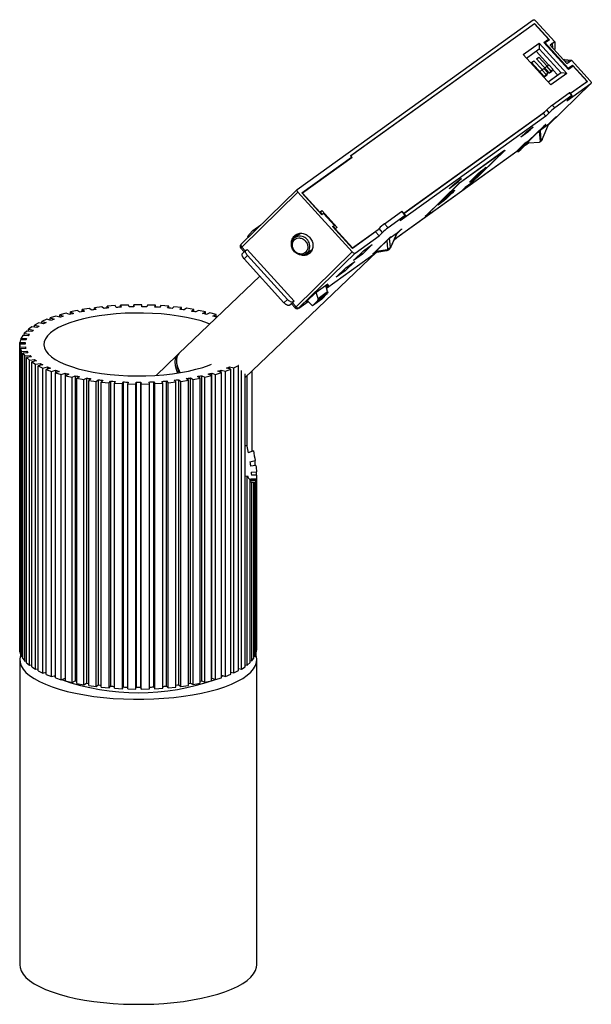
# Paper-space layout '_Dimétrica' of a CAD drawing. Header units: millimetres. Extents: x -58 to 48, y -136 to 46.
import ezdxf

# ---------------------------------------------------------------- set-up
doc = ezdxf.new("R2010")
doc.units = ezdxf.units.MM

psp = doc.layouts.new('_Dimétrica')

# ---------------------------------------------------------------- linework, layer by layer
at = {"color": 7, "linetype": 'Continuous', "lineweight": 25}
for p, q in [((-6.27, 14.72), (37.52, 46.19)), ((41.54, 42.12), (38.04, 45.96)), ((3.61, 20.96), (37.79, 45.53)), ((37.79, 45.47), (3.68, 20.95)), ((37.79, 45.53), (37.53, 45.28)), ((40.57, 42.48), (37.79, 45.53)), ((40.38, 42.62), (37.79, 45.47)), ((39.53, 42.01), (40.38, 42.62)), ((44.1, 36.99), (39.53, 42.01)), ((40.38, 42.62), (39.63, 41.9)), ((40.57, 42.48), (39.78, 41.91)), ((41.54, 42.12), (40.69, 41.51)), ((41.54, 42.12), (41.58, 40.77)), ((35.7, 39.75), (38.64, 41.87)), ((36.3, 39.08), (38.67, 40.79)), ((38.07, 40.35), (40.38, 37.82)), ((38.64, 41.87), (43.75, 36.26)), ((38.64, 41.87), (38.67, 40.79)), ((38.67, 40.79), (42.7, 36.36)), ((39.7, 41.83), (39.78, 41.91)), ((39.78, 41.91), (44.03, 37.24)), ((43.78, 38.11), (40.69, 41.51)), ((40.75, 41.45), (41.15, 41.84)), ((41.18, 40.97), (41.15, 41.84)), ((41.45, 40.67), (41.58, 40.77)), ((41.58, 40.77), (41.46, 40.66)), ((40.8, 34.14), (35.7, 39.75)), ((37.22, 38.28), (37.68, 38.61)), ((37.68, 38.61), (37.28, 38.21)), ((37.68, 38.61), (39.18, 36.96)), ((38.14, 38.94), (38.61, 39.27)), ((40.56, 36.28), (38.14, 38.94)), ((38.61, 39.27), (38.2, 38.88)), ((38.61, 39.27), (40.11, 37.62)), ((43.32, 38.85), (43.2, 38.76)), ((43.32, 38.85), (44.63, 38.72)), ((44.24, 38.45), (43.4, 38.53)), ((43.78, 38.11), (44.63, 38.72)), ((48.12, 34.88), (44.63, 38.72)), ((39.64, 35.62), (37.22, 38.28)), ((38.77, 36.57), (39.12, 36.91)), ((39.12, 36.91), (39.5, 37.19)), ((39.92, 36.03), (39.12, 36.91)), ((39.5, 37.19), (40.31, 36.31)), ((39.69, 37.24), (40.04, 37.58)), ((40.04, 37.58), (40.43, 37.86)), ((40.85, 36.69), (40.04, 37.58)), ((40.43, 37.86), (41.24, 36.97)), ((40.5, 36.35), (40.85, 36.69)), ((41.24, 36.97), (40.55, 36.3)), ((41.02, 36.62), (40.56, 36.28)), ((41.24, 36.97), (40.85, 36.69)), ((40.95, 36.7), (41.02, 36.62)), ((41.19, 36.93), (42.1, 35.92)), ((44.03, 37.24), (43.95, 37.16)), ((44.03, 37.24), (44.82, 37.81)), ((44.82, 37.81), (44.05, 37.04)), ((44.95, 37.6), (44.1, 36.99)), ((44.82, 37.81), (47.6, 34.76)), ((47.53, 34.77), (44.95, 37.6)), ((39.92, 36.03), (39.57, 35.69)), ((39.62, 35.64), (40.31, 36.31)), ((40.1, 35.95), (39.64, 35.62)), ((40.31, 36.31), (39.92, 36.03)), ((40.03, 36.03), (40.1, 35.95)), ((42.7, 36.36), (40.33, 34.66)), ((42.1, 35.92), (40.33, 34.66)), ((43.75, 36.26), (40.8, 34.14)), ((42.1, 35.92), (42.1, 35.92)), ((43.75, 36.26), (42.7, 36.36)), ((44.45, 32.56), (47.53, 34.77)), ((47.6, 34.76), (44.49, 32.52)), ((47.53, 34.77), (47.26, 34.51)), ((40.33, 26.67), (48.26, 34.38)), ((43.8, 31.17), (48.26, 34.38)), ((41.06, 30.38), (44.21, 32.64)), ((44.68, 32.13), (41.53, 29.86)), ((43.8, 31.17), (44.44, 31.79)), ((44.68, 32.13), (44.21, 32.64)), ((44.79, 32.18), (44.32, 32.7)), ((39.41, 28.87), (40.05, 29.49)), ((40.52, 28.97), (40.05, 29.49)), ((41.53, 29.86), (41.06, 30.38)), ((39.88, 28.35), (12.87, 8.94)), ((13.51, 10.32), (39.68, 29.13)), ((13.55, 10.28), (39.41, 28.87)), ((39.88, 28.35), (39.41, 28.87)), ((40.52, 28.97), (39.88, 28.35)), ((41.74, 28.09), (40.37, 26.75)), ((41.44, 27.87), (40.42, 26.88)), ((41.74, 28.09), (41.72, 28.12)), ((35.79, 24.95), (36.95, 25.78)), ((36.27, 25.41), (37.43, 26.24)), ((36.3, 25.44), (37.54, 26.34)), ((37.54, 26.34), (36.52, 25.34)), ((36.67, 23.74), (39.43, 26.43)), ((36.7, 23.69), (39.74, 26.65)), ((36.95, 25.78), (37.43, 26.24)), ((37.42, 26.25), (37.43, 26.24)), ((38.63, 25.56), (38.81, 23.61)), ((38.8, 25.71), (40.42, 26.88)), ((38.8, 25.71), (38.98, 23.77)), ((39.22, 24.01), (40.42, 26.88)), ((39.74, 26.65), (39.71, 26.68)), ((35.27, 24.44), (36.3, 25.44)), ((36.52, 25.34), (35.27, 24.44)), ((35.79, 24.95), (36.27, 25.41)), ((35.79, 24.95), (35.79, 24.95)), ((36.06, 23.36), (36.64, 23.77)), ((36.27, 25.41), (36.27, 25.41)), ((36.52, 25.34), (36.45, 25.42)), ((36.64, 23.77), (36.7, 23.7)), ((38.98, 23.77), (39.17, 23.9)), ((32.24, 21.96), (23.84, 15.92)), ((23.87, 15.96), (32.34, 22.05)), ((32.34, 22.05), (25.94, 15.82)), ((25.98, 15.87), (32.24, 21.96)), ((32.24, 21.96), (32.23, 21.97)), ((34.48, 21.82), (36.06, 23.36)), ((34.67, 21.74), (36.13, 23.15)), ((34.67, 21.74), (35.25, 22.15)), ((36.71, 23.57), (35.25, 22.15)), ((36.06, 23.36), (36.13, 23.29)), ((36.13, 23.29), (36.7, 23.7)), ((36.71, 23.57), (36.13, 23.15)), ((36.13, 23.01), (36.68, 23.4)), ((36.13, 23.15), (36.13, 23.29)), ((36.15, 23.03), (36.68, 23.4)), ((36.58, 23.44), (36.59, 23.43)), ((36.69, 23.4), (38.68, 23.48)), ((36.71, 23.57), (36.7, 23.7)), ((38.68, 23.48), (38.81, 23.61)), ((38.89, 23.63), (38.76, 23.5)), ((38.76, 23.51), (38.76, 23.5)), ((-5.4, 14.12), (3.81, 20.74)), ((3.91, 20.69), (-5.3, 14.07)), ((3.33, 20.27), (3.81, 20.74)), ((3.61, 20.96), (3.81, 20.74)), ((3.65, 20.92), (3.68, 20.95)), ((3.91, 20.69), (3.68, 20.95)), ((24.29, 14.49), (34.48, 21.82)), ((24.33, 14.53), (34.48, 21.82)), ((34.54, 21.75), (34.48, 21.82)), ((34.67, 21.74), (34.54, 21.75)), ((22.97, 15.85), (24.13, 16.68)), ((22.98, 15.87), (24.23, 16.77)), ((24.23, 16.77), (23.2, 15.77)), ((23.65, 16.22), (24.13, 16.68)), ((24.12, 16.69), (24.13, 16.68)), ((27.94, 18.21), (28.09, 18.04)), ((-6.28, 14.71), (-16.72, 4.56)), ((17.46, 9.73), (23.87, 15.96)), ((23.84, 15.92), (17.58, 9.84)), ((21.96, 14.87), (22.98, 15.87)), ((23.2, 15.77), (21.96, 14.87)), ((22.5, 15.39), (22.49, 15.39)), ((22.5, 15.39), (23.65, 16.22)), ((22.5, 15.39), (22.97, 15.85)), ((22.97, 15.86), (22.97, 15.85)), ((23.2, 15.77), (23.13, 15.84)), ((23.84, 15.92), (23.84, 15.93)), ((24.94, 15.13), (24.31, 14.51)), ((24.33, 14.53), (24.88, 15.07)), ((25.94, 15.82), (24.88, 15.07)), ((24.88, 15.07), (24.88, 15.07)), ((24.94, 15.13), (25.98, 15.87)), ((25.94, 15.82), (25.92, 15.83)), ((-16.56, 4.06), (-6.13, 14.21)), ((-6.13, 14.21), (3.95, 3.14)), ((-1.71, 10.06), (-5.4, 14.12)), ((-5.3, 14.07), (-5.33, 14.04)), ((-5.3, 14.07), (-2.07, 10.53)), ((17.94, 9.93), (24.27, 14.48)), ((17.99, 9.97), (24.31, 14.51)), ((22.04, 13.97), (22.2, 13.8)), ((-2.11, 10.5), (-2.07, 10.53)), ((-2.07, 10.53), (-1.69, 10.81)), ((-2.06, 10.45), (-2, 10.5)), ((-1.69, 10.81), (-2, 10.5)), ((-2, 10.5), (-1.64, 10.11)), ((-1.38, 10.29), (-1.71, 10.06)), ((-1.69, 10.81), (1.13, 7.71)), ((0.63, 8.08), (-1.38, 10.29)), ((9.93, 8.36), (13.08, 10.63)), ((13.75, 9.89), (10.6, 7.63)), ((11.78, 5.51), (17.96, 9.95)), ((11.78, 5.5), (17.93, 9.92)), ((12.87, 8.94), (13.5, 9.55)), ((13.08, 10.63), (13.75, 9.89)), ((13.85, 9.95), (13.18, 10.69)), ((18.51, 10.48), (17.46, 9.73)), ((17.58, 9.84), (17.57, 9.84)), ((17.58, 9.84), (18.62, 10.58)), ((17.89, 9.91), (17.99, 9.97)), ((18.51, 10.48), (17.96, 9.95)), ((17.99, 9.97), (18.62, 10.58)), ((18.51, 10.48), (18.5, 10.5)), ((-13.05, 8.12), (-14.5, 7.09)), ((-13.75, 7.45), (-14.19, 7.13)), ((0.31, 7.84), (0.63, 8.08)), ((4, 3.78), (0.31, 7.84)), ((0.63, 8.08), (0.35, 7.8)), ((0.4, 7.86), (0.78, 7.45)), ((0.75, 7.43), (0.71, 7.4)), ((1.13, 7.71), (0.75, 7.43)), ((0.75, 7.43), (3.97, 3.89)), ((3.97, 3.89), (8.76, 7.32)), ((8.27, 6.85), (8.92, 7.48)), ((9.59, 6.75), (8.92, 7.48)), ((9.93, 8.36), (10.6, 7.63)), ((-14.54, 7.05), (-15.5, 6.02)), ((-15.36, 5.88), (-15.5, 6.02)), ((-14.19, 7.13), (-14.1, 7.1)), ((-5.68, 6.58), (-6.71, 5.84)), ((-6.26, 6.16), (-6.19, 6.25)), ((-6.19, 6.25), (-5.88, 6.56)), ((-5.71, 6.6), (-5.76, 6.52)), ((8.27, 6.85), (4, 3.78)), ((4.48, 2.91), (8.94, 6.11)), ((8.13, 3.13), (10.66, 5.59)), ((8.94, 6.11), (8.27, 6.85)), ((10.97, 5.81), (8.5, 3.41)), ((9.59, 6.75), (8.94, 6.11)), ((10.87, 5.68), (12.26, 6.67)), ((11.03, 4.05), (10.87, 5.68)), ((10.94, 5.84), (10.97, 5.81)), ((12.26, 6.67), (11.12, 4.12)), ((11.13, 4.06), (12.31, 6.69)), ((11.67, 5.27), (12.34, 5.91)), ((12.26, 5.85), (11.69, 5.3)), ((12.98, 7.25), (12.24, 6.53)), ((12.3, 6.67), (12.67, 7.03)), ((12.98, 7.25), (12.95, 7.28)), ((-16.78, 3.91), (-16.11, 3.17)), ((-16.56, 4.06), (-15.92, 3.35)), ((3.97, 3.89), (3.94, 3.85)), ((7.63, 4.53), (5.82, 2.76)), ((6.01, 3.36), (7.63, 4.53)), ((10.58, 3.71), (10.43, 5.28)), ((10.46, 3.58), (10.58, 3.71)), ((10.8, 3.61), (10.91, 3.72)), ((-15.79, 3.47), (-16.43, 2.86)), ((-16.11, 1.86), (-15.48, 2.48)), ((-8.73, -6.26), (-16.11, 1.86)), ((-15.95, -20.16), (8.51, 3.15)), ((-15.77, 3.49), (-15.58, 3.63)), ((-15.58, 3.63), (-6.84, -5.97)), ((-8.09, -5.64), (-15.48, 2.48)), ((-6.49, -7.01), (3.95, 3.14)), ((4.48, 2.91), (-5.96, -7.24)), ((-4.55, 2.83), (-3.74, 3.41)), ((-4.39, 2.97), (-3.67, 3.49)), ((-3.49, 3.59), (-3.63, 3.45)), ((-0.82, -3.55), (8.47, 3.13)), ((-0.82, -3.56), (8.44, 3.1)), ((4.19, 1.59), (6.01, 3.36)), ((5.82, 2.76), (4.19, 1.59)), ((5.62, 2.98), (5.82, 2.76)), ((7.85, 2.83), (7.89, 2.79)), ((8.39, 3.15), (7.89, 2.79)), ((8.28, 3.27), (8.39, 3.14)), ((8.41, 3.28), (10.46, 3.58)), ((8.5, 3.41), (8.47, 3.45)), ((8.49, 3.13), (10.31, 3.41)), ((0.99, -1.52), (2.78, 0.22)), ((4.41, 1.39), (2.62, -0.35)), ((2.78, 0.22), (4.41, 1.39)), ((-13.18, -1.36), (-28.22, -15.69)), ((2.62, -0.35), (0.99, -1.52)), ((2.62, -0.35), (2.42, -0.13)), ((-2.74, -4.32), (-0.57, -2.76)), ((-0.63, -4.2), (-0.98, -3.05)), ((-0.57, -2.76), (-0.95, -3.13)), ((-0.93, -3.22), (-0.56, -2.96)), ((-0.89, -3.32), (-0.49, -3.03)), ((-0.49, -3.17), (-0.86, -3.44)), ((-0.49, -3.17), (-0.84, -3.51)), ((-0.56, -2.96), (-0.49, -3.03)), ((-0.49, -3.17), (-0.49, -3.03)), ((-4.58, -6.11), (-2.74, -4.32)), ((-2.4, -5.48), (-2.76, -4.34)), ((-2.47, -5.84), (-0.7, -4.57)), ((-2.4, -5.48), (-0.63, -4.2)), ((-0.7, -4.57), (-1.7, -5.6)), ((-42.52, -7.02), (-43.93, -7.19)), ((-43.93, -7.19), (-43.59, -7.51)), ((-43.93, -7.55), (-43.93, -7.19)), ((-42.18, -7.34), (-42.52, -7.02)), ((-40.09, -6.81), (-41.55, -6.92)), ((-41.55, -6.92), (-41.32, -7.25)), ((-41.55, -7.27), (-41.55, -6.92)), ((-39.86, -7.14), (-40.09, -6.81)), ((-37.6, -6.69), (-39.09, -6.75)), ((-39.09, -6.75), (-38.97, -7.09)), ((-39.09, -7.09), (-39.09, -6.75)), ((-37.48, -7.03), (-37.6, -6.69)), ((-36.59, -6.67), (-36.59, -7.01)), ((-35.09, -6.67), (-36.59, -6.67)), ((-36.59, -7.01), (-36.59, -6.67)), ((-35.09, -7.01), (-35.09, -6.67)), ((-34.08, -6.69), (-34.19, -7.02)), ((-32.59, -6.74), (-34.08, -6.69)), ((-32.7, -7.08), (-32.59, -6.74)), ((-32.59, -7.09), (-32.59, -6.74)), ((-31.59, -6.8), (-31.81, -7.13)), ((-30.12, -6.91), (-31.59, -6.8)), ((-30.35, -7.24), (-30.12, -6.91)), ((-30.12, -7.26), (-30.12, -6.91)), ((-29.15, -7.01), (-29.49, -7.33)), ((-27.74, -7.17), (-29.15, -7.01)), ((-28.07, -7.49), (-27.74, -7.17)), ((-27.74, -7.54), (-27.74, -7.17)), ((-8.73, -6.26), (-8.09, -5.64)), ((-7.67, -6.72), (-7.04, -6.1)), ((-7.28, -6.44), (-7.67, -6.72)), ((-7.34, -6.47), (-6.66, -7.21)), ((-6.84, -5.97), (-7.16, -6.27)), ((-7.16, -6.27), (-6.49, -7.01)), ((-6.84, -5.97), (-7.04, -6.1)), ((-6.66, -7.21), (-6.65, -7.23)), ((-6, -7.28), (-4.26, -6.02)), ((-5.96, -7.24), (-4.26, -6.02)), ((-4.58, -6.11), (-4.33, -5.93)), ((-3.45, -6.86), (-4.34, -5.94)), ((-1.7, -5.6), (-3.45, -6.86)), ((-2.47, -5.84), (-3.45, -6.86)), ((-51.08, -8.73), (-52.12, -9.09)), ((-52.12, -9.09), (-51.39, -9.32)), ((-52.12, -9.51), (-52.12, -9.09)), ((-50.35, -8.96), (-51.08, -8.73)), ((-49.17, -8.18), (-50.33, -8.5)), ((-50.33, -8.5), (-49.69, -8.76)), ((-50.33, -8.96), (-50.33, -8.5)), ((-48.53, -8.44), (-49.17, -8.18)), ((-47.09, -7.71), (-48.35, -7.98)), ((-48.35, -7.98), (-47.8, -8.26)), ((-48.35, -8.4), (-48.35, -7.98)), ((-46.54, -7.99), (-47.09, -7.71)), ((-44.87, -7.32), (-46.21, -7.54)), ((-46.21, -7.54), (-45.76, -7.85)), ((-46.21, -7.93), (-46.21, -7.54)), ((-44.42, -7.62), (-44.87, -7.32)), ((-26.8, -7.3), (-27.24, -7.61)), ((-25.45, -7.52), (-26.8, -7.3)), ((-25.9, -7.83), (-25.45, -7.52)), ((-25.45, -7.91), (-25.45, -7.52)), ((-24.57, -7.69), (-25.11, -7.97)), ((-23.3, -7.96), (-24.57, -7.69)), ((-23.85, -8.24), (-23.3, -7.96)), ((-23.3, -8.37), (-23.3, -7.96)), ((-22.48, -8.16), (-23.12, -8.42)), ((-21.32, -8.47), (-22.48, -8.16)), ((-21.96, -8.73), (-21.32, -8.47)), ((-21.32, -8.93), (-21.32, -8.47)), ((-21.04, -8.85), (-21.29, -8.94)), ((-55.51, -10.75), (-56.13, -11.2)), ((-54.58, -10.89), (-55.51, -10.75)), ((-54.26, -10.02), (-55.04, -10.45)), ((-55.04, -10.45), (-54.17, -10.62)), ((-55.04, -10.82), (-55.04, -10.45)), ((-53.39, -10.19), (-54.26, -10.02)), ((-52.78, -9.34), (-53.69, -9.74)), ((-53.69, -9.74), (-52.89, -9.95)), ((-53.69, -10.13), (-53.69, -9.74)), ((-51.98, -9.55), (-52.78, -9.34)), ((-57.21, -12.32), (-57.5, -12.81)), ((-56.21, -12.39), (-57.21, -12.32)), ((-56.49, -11.52), (-56.95, -11.99)), ((-56.95, -11.99), (-55.99, -12.1)), ((-56.95, -12.34), (-56.95, -11.99)), ((-55.53, -11.62), (-56.49, -11.52)), ((-56.13, -11.2), (-55.2, -11.34)), ((-56.13, -11.56), (-56.13, -11.2)), ((-56.78, -13.97), (-57.79, -13.98)), ((-57.79, -13.98), (-57.74, -14.48)), ((-57.79, -70.55), (-57.79, -13.98)), ((-57.64, -13.15), (-57.77, -13.65)), ((-57.77, -13.65), (-56.76, -13.67)), ((-57.77, -13.98), (-57.77, -13.65)), ((-57.74, -14.48), (-56.73, -14.47)), ((-57.74, -71.05), (-57.74, -14.48)), ((-56.63, -13.17), (-57.64, -13.15)), ((-57.5, -12.81), (-56.51, -12.88)), ((-57.5, -13.15), (-57.5, -12.81)), ((-56.73, -14.47), (-56.73, -14.77)), ((-56.65, -14.77), (-57.66, -14.82)), ((-57.66, -14.82), (-57.44, -15.31)), ((-57.66, -71.39), (-57.66, -14.82)), ((-57.44, -15.31), (-56.44, -15.27)), ((-57.44, -71.88), (-57.44, -15.31)), ((-56.25, -15.56), (-57.23, -15.65)), ((-57.23, -15.65), (-56.85, -16.13)), ((-57.23, -72.21), (-57.23, -15.65)), ((-56.85, -16.13), (-55.87, -16.04)), ((-56.85, -72.7), (-56.85, -16.13)), ((-55.59, -16.33), (-56.53, -16.45)), ((-56.44, -15.27), (-56.44, -15.57)), ((-55.87, -16.04), (-55.87, -16.36)), ((-28.54, -16), (-32.45, -19.73)), ((-56.53, -16.45), (-55.98, -16.92)), ((-56.53, -73.02), (-56.53, -16.45)), ((-55.98, -16.92), (-55.04, -16.79)), ((-55.98, -73.48), (-55.98, -16.92)), ((-54.67, -17.06), (-55.56, -17.22)), ((-55.56, -17.22), (-54.86, -17.66)), ((-55.56, -73.79), (-55.56, -17.22)), ((-55.04, -16.79), (-55.04, -17.13)), ((-54.86, -17.66), (-53.96, -17.51)), ((-54.86, -74.23), (-54.86, -17.66)), ((-53.5, -17.76), (-54.33, -17.95)), ((-54.33, -17.95), (-53.48, -18.37)), ((-54.33, -74.52), (-54.33, -17.95)), ((-53.96, -17.51), (-53.96, -17.87)), ((-53.48, -18.37), (-52.65, -18.17)), ((-52.65, -18.17), (-52.65, -18.57)), ((-28.66, -17.36), (-28.6, -17.89)), ((-18.84, -18.14), (-18.01, -18.33)), ((-18.84, -18.54), (-18.84, -18.14)), ((-18.01, -18.33), (-17.16, -17.92)), ((-17.16, -17.92), (-17.23, -17.9)), ((-17.16, -74.49), (-17.16, -17.92)), ((-53.48, -74.93), (-53.48, -18.37)), ((-52.09, -18.41), (-52.86, -18.63)), ((-52.86, -18.63), (-51.87, -19.01)), ((-52.86, -75.2), (-52.86, -18.63)), ((-51.87, -19.01), (-51.11, -18.79)), ((-51.87, -75.58), (-51.87, -19.01)), ((-50.48, -19), (-51.16, -19.25)), ((-51.16, -19.25), (-50.06, -19.59)), ((-51.16, -75.82), (-51.16, -19.25)), ((-51.11, -18.79), (-51.11, -19.23)), ((-50.06, -19.59), (-49.37, -19.34)), ((-50.06, -76.16), (-50.06, -19.59)), ((-49.37, -19.34), (-49.37, -75.91)), ((-48.68, -19.53), (-49.27, -19.8)), ((-49.27, -19.8), (-48.05, -20.09)), ((-49.27, -76.37), (-49.27, -19.8)), ((-48.05, -20.09), (-47.46, -19.82)), ((-47.46, -19.82), (-47.46, -76.39)), ((-46.7, -19.98), (-47.2, -20.28)), ((-24.26, -20.26), (-24.76, -19.96)), ((-24, -19.8), (-23.4, -20.07)), ((-24, -76.37), (-24, -19.8)), ((-23.4, -20.07), (-22.19, -19.78)), ((-23.4, -76.64), (-23.4, -20.07)), ((-22.19, -19.78), (-22.79, -19.5)), ((-22.19, -76.35), (-22.19, -19.78)), ((-22.1, -19.31), (-21.41, -19.56)), ((-22.1, -75.88), (-22.1, -19.31)), ((-21.41, -19.56), (-20.31, -19.22)), ((-21.41, -76.13), (-21.41, -19.56)), ((-20.31, -19.22), (-21, -18.98)), ((-20.37, -18.76), (-19.6, -18.98)), ((-20.37, -19.2), (-20.37, -18.76)), ((-20.31, -75.79), (-20.31, -19.22)), ((-19.6, -18.98), (-18.62, -18.6)), ((-19.6, -75.55), (-19.6, -18.98)), ((-18.62, -18.6), (-19.39, -18.38)), ((-18.62, -75.17), (-18.62, -18.6)), ((-18.01, -74.9), (-18.01, -18.33)), ((-16.64, -74.2), (-16.64, -18.82)), ((-15.95, -73.76), (-15.95, -19.46)), ((-15.55, -32.8), (-15.55, -19.78)), ((-14.64, -33.85), (-14.64, -18.92)), ((-48.05, -76.66), (-48.05, -20.09)), ((-47.2, -20.28), (-45.89, -20.52)), ((-47.2, -76.85), (-47.2, -20.28)), ((-45.89, -20.52), (-45.39, -20.23)), ((-45.89, -77.09), (-45.89, -20.52)), ((-45.39, -20.23), (-45.39, -76.8)), ((-44.59, -20.36), (-44.98, -20.67)), ((-44.98, -20.67), (-43.6, -20.86)), ((-44.98, -77.24), (-44.98, -20.67)), ((-43.6, -20.86), (-43.2, -20.55)), ((-43.6, -77.43), (-43.6, -20.86)), ((-43.2, -20.55), (-43.2, -77.12)), ((-42.36, -20.65), (-42.64, -20.98)), ((-42.64, -20.98), (-41.2, -21.12)), ((-42.64, -77.54), (-42.64, -20.98)), ((-41.2, -21.12), (-40.92, -20.79)), ((-41.2, -77.68), (-41.2, -21.12)), ((-40.92, -20.79), (-40.92, -77.36)), ((-40.04, -20.86), (-40.21, -21.19)), ((-40.21, -21.19), (-38.73, -21.27)), ((-40.21, -77.76), (-40.21, -21.19)), ((-38.73, -21.27), (-38.56, -20.94)), ((-38.73, -77.84), (-38.73, -21.27)), ((-38.56, -20.94), (-38.56, -77.51)), ((-37.67, -20.98), (-37.72, -21.31)), ((-37.72, -21.31), (-36.23, -21.34)), ((-37.72, -77.88), (-37.72, -21.31)), ((-36.23, -21.34), (-36.17, -21)), ((-36.23, -77.91), (-36.23, -21.34)), ((-36.17, -21), (-36.17, -77.57)), ((-35.27, -21), (-35.21, -21.34)), ((-35.27, -77.57), (-35.27, -21)), ((-35.21, -21.34), (-33.71, -21.31)), ((-35.21, -77.91), (-35.21, -21.34)), ((-33.71, -21.31), (-33.78, -20.97)), ((-33.71, -77.88), (-33.71, -21.31)), ((-32.88, -20.94), (-32.71, -21.27)), ((-32.88, -77.51), (-32.88, -20.94)), ((-32.71, -21.27), (-31.23, -21.18)), ((-32.71, -77.84), (-32.71, -21.27)), ((-31.23, -21.18), (-31.41, -20.85)), ((-31.23, -77.75), (-31.23, -21.18)), ((-30.53, -20.78), (-30.24, -21.11)), ((-30.53, -77.35), (-30.53, -20.78)), ((-30.24, -21.11), (-28.8, -20.96)), ((-30.24, -77.67), (-30.24, -21.11)), ((-28.8, -20.96), (-29.09, -20.64)), ((-28.8, -77.53), (-28.8, -20.96)), ((-28.25, -20.54), (-27.85, -20.85)), ((-28.25, -77.11), (-28.25, -20.54)), ((-27.85, -20.85), (-26.47, -20.65)), ((-27.85, -77.42), (-27.85, -20.85)), ((-26.47, -20.65), (-26.87, -20.34)), ((-26.47, -77.22), (-26.47, -20.65)), ((-26.06, -20.21), (-25.56, -20.5)), ((-26.06, -76.78), (-26.06, -20.21)), ((-25.56, -20.5), (-24.26, -20.26)), ((-25.56, -77.07), (-25.56, -20.5)), ((-24.26, -76.82), (-24.26, -20.26)), ((-15.55, -32.8), (-15.95, -32.79)), ((-15.6, -32.83), (-15.55, -32.8)), ((-13.93, -36.47), (-14.94, -36.6)), ((-14.08, -36.49), (-14.08, -35.52)), ((-14.81, -37.7), (-13.8, -37.61)), ((-13.77, -38.22), (-14.78, -38.23)), ((-13.8, -38.22), (-13.8, -37.61)), ((-13.77, -70.51), (-13.77, -38.22)), ((-15.95, -38.43), (-15.53, -38.34)), ((-15.53, -73.45), (-15.53, -38.34)), ((-14.99, -72.98), (-14.99, -39.16)), ((-14.99, -39.46), (-14.68, -39.46)), ((-13.89, -39.26), (-14.89, -39.21)), ((-14.82, -38.91), (-13.81, -38.92)), ((-14.82, -39.22), (-14.82, -38.91)), ((-14.68, -72.66), (-14.68, -39.46)), ((-14.56, -39.54), (-14.1, -39.55)), ((-14.3, -72.18), (-14.3, -39.61)), ((-14.1, -71.84), (-14.1, -39.55)), ((-13.89, -71.35), (-13.89, -39.26)), ((-13.81, -71.01), (-13.81, -38.92)), ((-57.79, -70.55), (-57.74, -71.05)), ((-57.74, -71.05), (-57.66, -71.05)), ((-13.89, -71.01), (-13.81, -71.01)), ((-13.81, -71.01), (-13.77, -70.51)), ((-57.78, -72.46), (-57.78, -129.03)), ((-57.66, -71.39), (-57.44, -71.88)), ((-57.44, -71.88), (-57.23, -71.87)), ((-57.23, -72.21), (-56.85, -72.7)), ((-56.85, -72.7), (-56.53, -72.67)), ((-56.53, -73.02), (-55.98, -73.48)), ((-15.53, -73.45), (-14.99, -72.98)), ((-14.99, -72.63), (-14.68, -72.66)), ((-14.68, -72.66), (-14.3, -72.18)), ((-14.3, -71.83), (-14.1, -71.84)), ((-14.1, -71.84), (-13.89, -71.35)), ((-13.78, -129.03), (-13.78, -72.46)), ((-55.98, -73.48), (-55.56, -73.43)), ((-55.56, -73.79), (-54.86, -74.23)), ((-54.86, -74.23), (-54.33, -74.14)), ((-54.33, -74.52), (-53.48, -74.93)), ((-53.48, -74.93), (-52.86, -74.79)), ((-18.62, -74.76), (-18.01, -74.9)), ((-18.01, -74.9), (-17.16, -74.49)), ((-17.16, -74.11), (-16.64, -74.2)), ((-16.64, -74.2), (-15.95, -73.76)), ((-15.95, -73.39), (-15.53, -73.45)), ((-52.86, -75.2), (-51.87, -75.58)), ((-51.87, -75.58), (-51.16, -75.37)), ((-51.16, -75.82), (-50.06, -76.16)), ((-50.06, -76.16), (-49.37, -75.91)), ((-49.27, -76.37), (-48.05, -76.66)), ((-48.05, -76.66), (-47.46, -76.39)), ((-47.46, -76.39), (-47.2, -76.45)), ((-24.26, -76.42), (-24, -76.37)), ((-24, -76.37), (-23.4, -76.64)), ((-23.4, -76.64), (-22.19, -76.35)), ((-22.1, -75.88), (-21.41, -76.13)), ((-21.41, -76.13), (-20.31, -75.79)), ((-20.31, -75.35), (-19.6, -75.55)), ((-20.31, -75.56), (-20.06, -75.42)), ((-19.6, -75.55), (-18.62, -75.17)), ((-47.2, -76.85), (-45.89, -77.09)), ((-45.89, -77.09), (-45.39, -76.8)), ((-45.39, -76.8), (-44.98, -76.86)), ((-44.98, -77.24), (-43.6, -77.43)), ((-43.6, -77.43), (-43.2, -77.12)), ((-42.64, -77.54), (-41.2, -77.68)), ((-41.2, -77.68), (-40.92, -77.36)), ((-40.21, -77.76), (-38.73, -77.84)), ((-38.73, -77.84), (-38.56, -77.51)), ((-37.72, -77.88), (-36.23, -77.91)), ((-36.23, -77.91), (-36.17, -77.57)), ((-35.27, -77.57), (-35.21, -77.91)), ((-35.21, -77.91), (-33.71, -77.88)), ((-32.88, -77.51), (-32.71, -77.84)), ((-32.71, -77.84), (-31.23, -77.75)), ((-30.53, -77.35), (-30.24, -77.67)), ((-30.24, -77.67), (-28.8, -77.53)), ((-28.25, -77.11), (-27.85, -77.42)), ((-27.85, -77.42), (-26.47, -77.22)), ((-26.47, -76.85), (-26.06, -76.78)), ((-26.06, -76.78), (-25.56, -77.07)), ((-25.56, -77.07), (-24.26, -76.82))]:
    psp.add_line(p, q, dxfattribs=at)
at = {"color": 7, "linetype": 'Continuous', "lineweight": 25, "flags": 128}
for points in [[(37.52, 46.19), (37.56, 46.21), (37.61, 46.21), (37.68, 46.2), (37.75, 46.18), (37.82, 46.14), (37.9, 46.09), (37.97, 46.03), (38.04, 45.96)], [(44.44, 31.79), (44.55, 31.9), (44.65, 32), (44.72, 32.08), (44.77, 32.14), (44.79, 32.18), (44.78, 32.18), (44.75, 32.17), (44.68, 32.13)], [(41.84, 28.22), (41.87, 28.24), (41.88, 28.25), (41.89, 28.24), (41.88, 28.23), (41.86, 28.21), (41.83, 28.17), (41.79, 28.13), (41.74, 28.09)], [(39.84, 26.78), (39.86, 26.8), (39.88, 26.81), (39.88, 26.8), (39.87, 26.79), (39.85, 26.77), (39.83, 26.73), (39.79, 26.69), (39.74, 26.65)], [(38.89, 23.63), (38.98, 23.7), (39.05, 23.75)], [(26.49, 16.89), (26.89, 17.27), (27.33, 17.67), (27.76, 18.06), (28.16, 18.39), (28.48, 18.65), (28.71, 18.82), (28.82, 18.87), (28.81, 18.81), (28.68, 18.64), (28.43, 18.38), (28.09, 18.04)], [(28.09, 18.04), (27.69, 17.66), (27.25, 17.26), (26.82, 16.87), (26.42, 16.54), (26.1, 16.28), (25.87, 16.11), (25.76, 16.06), (25.77, 16.12), (25.9, 16.29), (26.15, 16.55), (26.49, 16.89)], [(-6.27, 14.72), (-6.3, 14.68), (-6.32, 14.64), (-6.32, 14.58), (-6.31, 14.51), (-6.28, 14.44), (-6.24, 14.36), (-6.19, 14.29), (-6.13, 14.21)], [(20.59, 12.65), (20.99, 13.03), (21.43, 13.43), (21.86, 13.82), (22.26, 14.15), (22.58, 14.41), (22.81, 14.58), (22.93, 14.63), (22.92, 14.57), (22.78, 14.41), (22.53, 14.14), (22.2, 13.8)], [(22.2, 13.8), (21.79, 13.42), (21.36, 13.02), (20.92, 12.64), (20.53, 12.3), (20.2, 12.04), (19.97, 11.88), (19.86, 11.82), (19.87, 11.88), (20, 12.05), (20.25, 12.31), (20.59, 12.65)], [(13.5, 9.55), (13.62, 9.67), (13.71, 9.77), (13.79, 9.85), (13.83, 9.91), (13.86, 9.94), (13.85, 9.95), (13.81, 9.93), (13.75, 9.89)], [(12.67, 7.03), (12.78, 7.13), (12.89, 7.23), (13, 7.32), (13.07, 7.39), (13.11, 7.41), (13.11, 7.39), (13.06, 7.34), (12.98, 7.25)], [(-4.39, 2.97), (-4.81, 2.68), (-5.31, 2.56), (-5.85, 2.61), (-6.36, 2.83), (-6.8, 3.2), (-7.13, 3.68), (-7.31, 4.22), (-7.32, 4.77), (-7.17, 5.28), (-6.87, 5.7)], [(-6.79, 5.4), (-6.82, 5.44), (-6.85, 5.49), (-6.88, 5.53), (-6.89, 5.58), (-6.9, 5.62), (-6.9, 5.65), (-6.89, 5.68), (-6.87, 5.7)], [(-6.46, 6.34), (-6.56, 6.21), (-6.81, 5.76)], [(10.66, 5.59), (10.77, 5.69), (10.89, 5.79), (10.99, 5.88), (11.07, 5.94), (11.11, 5.97), (11.11, 5.95), (11.06, 5.9), (10.97, 5.81)], [(-4.7, 3.11), (-4.66, 3.07), (-4.62, 3.03), (-4.57, 3), (-4.53, 2.98), (-4.48, 2.96), (-4.45, 2.95), (-4.41, 2.96), (-4.39, 2.97)], [(-4.65, 2.77), (-4.19, 2.84), (-3.81, 3)], [(7.89, 2.79), (7.82, 2.75), (7.79, 2.73), (7.78, 2.74), (7.8, 2.77), (7.85, 2.83), (7.92, 2.91), (8.02, 3.01), (8.13, 3.13)], [(-22.47, -10.22), (-22.92, -10.05), (-24.12, -9.65), (-25.43, -9.3), (-26.84, -8.99), (-28.33, -8.73), (-29.89, -8.51), (-31.5, -8.35), (-33.15, -8.24), (-34.83, -8.18), (-36.52, -8.18), (-38.2, -8.23), (-39.85, -8.33), (-41.47, -8.49), (-43.04, -8.7), (-44.54, -8.95), (-45.95, -9.26), (-47.28, -9.61), (-48.49, -10), (-49.59, -10.42), (-50.56, -10.88), (-51.39, -11.37), (-52.08, -11.88), (-52.62, -12.42), (-53, -12.96), (-53.22, -13.52), (-53.28, -14.08), (-53.17, -14.64), (-52.91, -15.2), (-52.48, -15.74), (-51.9, -16.27), (-51.18, -16.78), (-50.3, -17.26), (-49.3, -17.71), (-48.16, -18.12), (-46.92, -18.5), (-45.57, -18.84), (-44.13, -19.13), (-42.61, -19.37), (-41.02, -19.57), (-39.39, -19.71), (-37.73, -19.8), (-36.05, -19.84), (-34.36, -19.82), (-32.69, -19.75), (-31.05, -19.62), (-29.45, -19.44), (-27.91, -19.21), (-26.44, -18.94), (-25.06, -18.61), (-23.78, -18.25), (-22.61, -17.84), (-22.18, -17.67)], [(-28.36, -15.86), (-28.41, -15.89), (-28.73, -16.23), (-28.93, -16.69), (-29, -17.24), (-28.95, -17.89), (-28.76, -18.6), (-28.48, -19.3)], [(-28.22, -15.69), (-28.36, -15.86), (-28.59, -16.3), (-28.68, -16.84), (-28.65, -17.47), (-28.48, -18.17), (-28.2, -18.92), (-28.04, -19.24)], [(-14.38, -33.75), (-14.87, -33.93), (-15.37, -34.12)], [(-15.07, -35.79), (-14.57, -35.66), (-14.08, -35.52)], [(-57.6, -71.52), (-57.66, -71.69), (-57.78, -72.32), (-57.73, -72.95), (-57.52, -73.58), (-57.15, -74.2), (-56.62, -74.81), (-55.94, -75.39), (-55.11, -75.96), (-54.13, -76.5), (-53.02, -77.01), (-51.78, -77.49), (-50.43, -77.93), (-48.96, -78.33), (-47.4, -78.69), (-45.75, -79), (-44.03, -79.26), (-42.24, -79.47), (-40.41, -79.63), (-38.54, -79.73), (-36.66, -79.79), (-34.76, -79.78), (-32.88, -79.73), (-31.01, -79.62), (-29.19, -79.45), (-27.41, -79.24), (-25.69, -78.97), (-24.04, -78.66), (-22.49, -78.3), (-21.03, -77.9), (-19.68, -77.46), (-18.45, -76.98), (-17.35, -76.46), (-16.39, -75.92), (-15.57, -75.35), (-14.89, -74.76), (-14.38, -74.16), (-14.02, -73.54), (-13.82, -72.91), (-13.79, -72.28), (-13.91, -71.65), (-13.96, -71.52)], [(-51.44, -75.45), (-51.3, -75.53), (-51.16, -75.6)], [(-49.37, -75.91), (-49.29, -75.93), (-49.27, -75.94)], [(-22.19, -75.91), (-22.18, -75.91), (-22.1, -75.88)], [(-57.78, -129.03), (-57.73, -129.52), (-57.52, -130.15), (-57.15, -130.77), (-56.62, -131.37), (-55.94, -131.96), (-55.11, -132.53), (-54.13, -133.07), (-53.02, -133.58), (-51.78, -134.06), (-50.43, -134.5), (-48.96, -134.9), (-47.4, -135.25), (-45.75, -135.56), (-44.03, -135.83), (-42.24, -136.04), (-40.41, -136.2), (-38.54, -136.3), (-36.66, -136.35), (-34.76, -136.35), (-32.88, -136.3), (-31.01, -136.19), (-29.19, -136.02), (-27.41, -135.81), (-25.69, -135.54), (-24.04, -135.23), (-22.49, -134.87), (-21.03, -134.47), (-19.68, -134.03), (-18.45, -133.55), (-17.35, -133.03), (-16.39, -132.49), (-15.57, -131.92), (-14.89, -131.33), (-14.38, -130.72), (-14.02, -130.1), (-13.82, -129.48), (-13.78, -129.03)]]:
    psp.add_lwpolyline(points, dxfattribs=at)
at = {"color": 7, "linetype": 'Continuous', "lineweight": 25}
for centre, radius, start, end in [((48.66, 20.7), 11.6, 127.884, 134.5711), ((44.69, 24.56), 4.64, 127.884, 134.5711), ((42.69, 23.12), 4.64, 127.884, 134.5711), ((38.59, 23.9), 0.398, 314.3813, 322.1809), ((38.57, 23.91), 0.417, 322.1854, 329.8865), ((13.2, 10.52), 0.169, 97.2792, 139.6078), ((17.02, -0.76), 11.56, 127.8745, 134.513), ((17.69, -1.5), 11.56, 127.8745, 134.513), ((-5.77, 4.22), 1.85, 356.049, 126.6593), ((-16.37, 4.2), 0.5, 134.194, 222.3549), ((-16.36, 4.17), 0.5, 142.8818, 181.2409), ((-16.41, 4.17), 0.446, 181.3613, 222.7795), ((-16.62, 4.46), 0.139, 136.534, 177.7689), ((-16.13, 4.52), 0.625, 184.3555, 226.6208), ((-5.53, 4.1), 1.6, 315.2922, 359.6998), ((10.35, 4.47), 0.8, 286.7584, 328.4044), ((11.08, 4.08), 0.058, 329.3665, 42.4947), ((10.23, 3.62), 0.224, 288.8033, 351.5307), ((-36.21, -63.34), 56.33, 95.2057, 96.0864), ((-35.88, -67.5), 60.49, 92.935, 93.7748), ((-35.78, -69.7), 62.69, 90.7341, 91.5541), ((-35.78, -69.75), 62.74, 88.5504, 89.37), ((-35.69, -67.65), 60.64, 86.3327, 87.1711), ((-35.37, -63.58), 56.56, 84.0268, 84.905), ((-6.29, -6.87), 0.5, 225.3822, 311.8607), ((-6.36, -6.94), 0.409, 225.7294, 265.1812), ((-6.35, -6.84), 0.505, 265.3401, 302.7117), ((-41.6, -36.23), 28.63, 106.4069, 107.7896), ((-39.61, -43.47), 36.15, 103.0972, 104.2808), ((-38.03, -50.8), 43.64, 100.2051, 101.249), ((-36.9, -57.61), 50.55, 97.6053, 98.5518), ((-34.7, -57.91), 50.86, 81.5703, 82.513), ((-33.59, -51.14), 43.99, 78.8862, 79.9247), ((-32.03, -43.83), 36.51, 75.8732, 77.049), ((-30.06, -36.56), 28.98, 72.3912, 73.7627), ((-48.75, -19.6), 10.49, 121.1031, 123.8036), ((-46.34, -23.95), 15.46, 115.0783, 117.1633), ((-43.89, -29.58), 21.6, 110.3127, 111.9813), ((-52.7, -14.89), 4.31, 139.61, 144.4934), ((-50.93, -16.62), 6.79, 128.993, 132.6022), ((-54.42, -14), 2.35, 171.91, 179.2238), ((-54.23, -13.97), 2.56, 191.4296, 198.3514), ((-53.9, -14.16), 2.9, 153.8906, 160.2527), ((-53.32, -13.55), 3.56, 208.8716, 214.4268), ((-51.79, -12.31), 5.53, 222.4619, 226.6023), ((-49.77, -9.92), 8.66, 232.5357, 235.6049), ((-47.44, -6.19), 13.06, 240.0496, 242.3832), ((-44.99, -1.12), 18.69, 245.821, 247.6583), ((-23.84, -17.24), 4.81, 187.8001, 204.9262), ((-26.45, -1.39), 18.4, 292.567, 294.4238), ((-42.61, 5.11), 25.36, 250.4145, 251.9136), ((-40.47, 12.15), 32.72, 254.2017, 255.4666), ((-38.69, 19.51), 40.29, 257.4285, 258.5295), ((-32.79, 19.16), 39.93, 281.6077, 282.7154), ((-31, 11.8), 32.36, 284.6902, 285.9646), ((-28.84, 4.79), 25.03, 288.2713, 289.7838), ((-37.36, 26.62), 47.53, 260.2623, 261.2485), ((-36.47, 32.91), 53.89, 262.8217, 263.7288), ((-35.99, 37.83), 58.83, 265.1944, 266.0499), ((-35.8, 40.95), 61.96, 267.4491, 268.2756), ((-35.78, 41.99), 62.99, 269.6433, 270.4607), ((-35.75, 40.85), 61.85, 271.8292, 272.6566), ((-35.55, 37.64), 58.63, 274.0581, 274.9156), ((-35.05, 32.64), 53.61, 276.3853, 277.2954), ((-34.15, 26.3), 47.21, 278.875, 279.8657), ((19.51, -28.9), 34.23, 188.1357, 191.152), ((23.02, -32.74), 37.14, 185.7743, 187.5372), ((-50.16, -36.55), 36.44, 356.2732, 357.3728), ((-12.69, -37.07), 3.11, 204.2813, 222.4647), ((-14.27, -39), 0.609, 228.4107, 267.4684), ((-14.75, -38.87), 0.944, 313.6971, 335.8881), ((-35.79, -35.48), 43.09, 250.695, 289.4334), ((-36.51, -23.98), 53.56, 262.8202, 263.4283), ((-36, -18.83), 58.73, 265.194, 265.8846), ((-35.8, -15.62), 61.96, 267.4491, 268.2756), ((-35.78, -14.58), 62.99, 269.6433, 270.4607), ((-35.75, -15.72), 61.85, 271.8292, 272.6566), ((-35.54, -19.1), 58.47, 274.2289, 274.9163), ((-35.01, -24.26), 53.28, 276.693, 277.297)]:
    psp.add_arc(centre, radius, start, end, dxfattribs=at)
for points, knots in [([(48.12, 34.88), (48.21, 34.79), (48.27, 34.68), (48.33, 34.49), (48.31, 34.41), (48.26, 34.38)], [0, 0, 0, 0, 0.5, 0.5, 1, 1, 1, 1]), ([(44.21, 32.64), (44.26, 32.68), (44.32, 32.72), (44.31, 32.69), (44.31, 32.69)], [0, 0, 0, 0, 0.800566, 1, 1, 1, 1]), ([(40.05, 29.49), (40.07, 29.51), (40.11, 29.54), (40.17, 29.61), (40.24, 29.67), (40.33, 29.76), (40.46, 29.87), (40.61, 30), (40.75, 30.13), (40.88, 30.23), (40.99, 30.32), (41.04, 30.36), (41.06, 30.38)], [0, 0, 0, 0, 0.060099, 0.119808, 0.179664, 0.240199, 0.369538, 0.500121, 0.62939, 0.760042, 0.879663, 1, 1, 1, 1]), ([(38.8, 25.71), (38.79, 25.71), (38.77, 25.69), (38.74, 25.67), (38.7, 25.63), (38.66, 25.6), (38.64, 25.58), (38.63, 25.56)], [0, 0, 0, 0, 0.232761, 0.428638, 0.606063, 0.789128, 1, 1, 1, 1]), ([(39.05, 23.75), (39.06, 23.76), (39.09, 23.78), (39.12, 23.82), (39.15, 23.86), (39.17, 23.89), (39.17, 23.9)], [0, 0, 0, 0, 0.257429, 0.508218, 0.754866, 1, 1, 1, 1]), ([(36.59, 23.43), (36.59, 23.43), (36.6, 23.4), (36.65, 23.4), (36.69, 23.4)], [0, 0, 0, 0, 0.203495, 1, 1, 1, 1]), ([(38.81, 23.61), (38.82, 23.61), (38.84, 23.61), (38.86, 23.62), (38.87, 23.62)], [0, 0, 0, 0, 0.5337506, 1, 1, 1, 1]), ([(-14.19, 7.13), (-14.25, 7.15), (-14.32, 7.16), (-14.44, 7.13), (-14.5, 7.09), (-14.54, 7.05)], [0, 0, 0, 0, 0.5, 0.5, 1, 1, 1, 1]), ([(-7.3, 4.72), (-7.31, 4.73), (-7.37, 5), (-7.21, 5.54), (-6.81, 6.18), (-6.16, 6.58), (-5.39, 6.66), (-4.59, 6.44), (-4.18, 6.06), (-3.97, 5.88)], [0, 0, 0, 0, 0.003894, 0.169911, 0.335929, 0.501947, 0.667965, 0.833982, 1, 1, 1, 1]), ([(-6.79, 5.4), (-6.7, 5.48), (-6.6, 5.55), (-6.34, 5.68), (-6.18, 5.73), (-5.8, 5.75), (-5.59, 5.72), (-5.15, 5.54), (-4.94, 5.4), (-4.59, 5.01), (-4.46, 4.78), (-4.32, 4.33), (-4.3, 4.1), (-4.34, 3.72), (-4.4, 3.55), (-4.54, 3.29), (-4.62, 3.19), (-4.7, 3.11)], [0, 0, 0, 0, 0.125, 0.125, 0.25, 0.25, 0.375, 0.375, 0.5, 0.5, 0.625, 0.625, 0.75, 0.75, 0.875, 0.875, 1, 1, 1, 1]), ([(-3.97, 5.88), (-3.8, 5.65), (-3.46, 5.19), (-3.29, 4.36), (-3.42, 3.57), (-3.84, 2.92), (-4.49, 2.54), (-5.1, 2.43), (-5.44, 2.54), (-5.53, 2.58)], [0, 0, 0, 0, 0.1575447, 0.3150894, 0.4726341, 0.6301788, 0.7877235, 0.9452682, 1, 1, 1, 1]), ([(12.3, 6.69), (12.31, 6.7), (12.31, 6.71), (12.28, 6.68), (12.26, 6.67)], [0, 0, 0, 0, 0.401462, 1, 1, 1, 1]), ([(-16.74, 3.86), (-16.74, 3.86), (-16.74, 3.87), (-16.74, 3.88), (-16.73, 3.89), (-16.7, 3.92), (-16.65, 3.97), (-16.6, 4.03), (-16.56, 4.06)], [0, 0, 0, 0, 0.1184, 0.234311, 0.351734, 0.468059, 0.715129, 1, 1, 1, 1]), ([(-4.7, 3.11), (-4.79, 3.03), (-4.89, 2.95), (-5.15, 2.82), (-5.31, 2.77), (-5.69, 2.75), (-5.9, 2.78), (-6.34, 2.96), (-6.55, 3.11), (-6.9, 3.49), (-7.03, 3.72), (-7.17, 4.18), (-7.19, 4.4), (-7.14, 4.79), (-7.09, 4.95), (-6.95, 5.22), (-6.87, 5.32), (-6.79, 5.4)], [0, 0, 0, 0, 0.125, 0.125, 0.25, 0.25, 0.375, 0.375, 0.5, 0.5, 0.625, 0.625, 0.75, 0.75, 0.875, 0.875, 1, 1, 1, 1]), ([(10.3, 3.41), (10.32, 3.41), (10.36, 3.41), (10.45, 3.44), (10.57, 3.48), (10.72, 3.55), (10.8, 3.62), (10.84, 3.65)], [0, 0, 0, 0, 0.10526, 0.2122435, 0.4397249, 0.6995564, 1, 1, 1, 1]), ([(10.46, 3.58), (10.53, 3.58), (10.67, 3.57), (10.8, 3.6), (10.83, 3.65), (10.83, 3.66)], [0, 0, 0, 0, 0.456003, 0.896218, 1, 1, 1, 1]), ([(10.9, 3.73), (10.9, 3.72), (10.86, 3.66), (10.75, 3.64), (10.64, 3.69), (10.58, 3.71)], [0, 0, 0, 0, 0.112792, 0.547371, 1, 1, 1, 1]), ([(10.91, 3.72), (10.93, 3.75), (10.98, 3.8), (11.04, 3.89), (11.1, 3.98), (11.12, 4.03), (11.13, 4.06)], [0, 0, 0, 0, 0.3125843, 0.5701614, 0.7907527, 1, 1, 1, 1]), ([(11.12, 4.12), (11.1, 4.07), (11.08, 4.03), (11.04, 4.01), (11.03, 4.03), (11.03, 4.05)], [0, 0, 0, 0, 0.5, 0.5, 1, 1, 1, 1]), ([(-16.11, 1.86), (-16.14, 1.89), (-16.18, 1.93), (-16.23, 2.01), (-16.29, 2.08), (-16.35, 2.18), (-16.43, 2.31), (-16.48, 2.47), (-16.51, 2.61), (-16.5, 2.72), (-16.47, 2.82), (-16.42, 2.86), (-16.4, 2.88)], [0, 0, 0, 0, 0.060099, 0.119808, 0.179664, 0.240199, 0.369538, 0.500121, 0.62939, 0.760042, 0.879663, 1, 1, 1, 1]), ([(-15.48, 2.48), (-15.66, 2.67), (-15.79, 2.89), (-15.9, 3.27), (-15.87, 3.42), (-15.77, 3.49)], [0, 0, 0, 0, 0.5, 0.5, 1, 1, 1, 1]), ([(-3.63, 3.45), (-3.75, 3.35), (-3.88, 3.22), (-4.06, 3.17), (-4.1, 3.16)], [0, 0, 0, 0, 0.795708, 1, 1, 1, 1]), ([(4.48, 2.91), (4.43, 2.87), (4.34, 2.87), (4.15, 2.96), (4.04, 3.04), (3.95, 3.14)], [0, 0, 0, 0, 0.5, 0.5, 1, 1, 1, 1]), ([(8.41, 3.28), (8.41, 3.26), (8.4, 3.23), (8.39, 3.2), (8.38, 3.17), (8.39, 3.14), (8.41, 3.12), (8.46, 3.13), (8.48, 3.13)], [0, 0, 0, 0, 0.131126, 0.257915, 0.38198, 0.50504, 0.754331, 1, 1, 1, 1]), ([(8.41, 3.28), (8.42, 3.29), (8.43, 3.31), (8.45, 3.35), (8.47, 3.38), (8.49, 3.4), (8.5, 3.41)], [0, 0, 0, 0, 0.256687, 0.508175, 0.755562, 1, 1, 1, 1]), ([(-2.47, -5.84), (-2.43, -5.8), (-2.4, -5.74), (-2.38, -5.61), (-2.38, -5.54), (-2.4, -5.48)], [0, 0, 0, 0, 0.5, 0.5, 1, 1, 1, 1]), ([(-0.63, -4.2), (-0.61, -4.26), (-0.6, -4.33), (-0.63, -4.46), (-0.66, -4.52), (-0.7, -4.57)], [0, 0, 0, 0, 0.5, 0.5, 1, 1, 1, 1]), ([(-7.67, -6.72), (-7.68, -6.73), (-7.71, -6.74), (-7.75, -6.76), (-7.8, -6.77), (-7.88, -6.77), (-7.99, -6.76), (-8.14, -6.7), (-8.29, -6.62), (-8.45, -6.52), (-8.59, -6.39), (-8.68, -6.3), (-8.73, -6.26)], [0, 0, 0, 0, 0.060099, 0.119808, 0.179664, 0.240199, 0.369538, 0.500121, 0.62939, 0.760042, 0.879663, 1, 1, 1, 1]), ([(-7.04, -6.1), (-7.14, -6.18), (-7.31, -6.17), (-7.7, -6), (-7.92, -5.84), (-8.09, -5.64)], [0, 0, 0, 0, 0.5, 0.5, 1, 1, 1, 1]), ([(-7.33, -6.47), (-7.33, -6.46), (-7.33, -6.46), (-7.27, -6.39), (-7.2, -6.31), (-7.16, -6.27)], [0, 0, 0, 0, 0.272961, 0.63648, 1, 1, 1, 1]), ([(-6.66, -7.21), (-6.67, -7.21), (-6.66, -7.19), (-6.59, -7.12), (-6.55, -7.07), (-6.49, -7.01)], [0, 0, 0, 0, 0.5, 0.5, 1, 1, 1, 1]), ([(-6.49, -7.01), (-6.43, -7.08), (-6.35, -7.14), (-6.21, -7.23), (-6.14, -7.26), (-6.08, -7.26)], [0, 0, 0, 0, 0.5, 0.5, 1, 1, 1, 1])]:
    psp.add_open_spline(points, degree=3, knots=knots, dxfattribs=at)
for points in [[(39.05, 23.75), (38.93, 23.64), (38.82, 23.55), (38.76, 23.51)], [(38.98, 23.77), (38.96, 23.71), (38.93, 23.67), (38.89, 23.63)], [(38.93, 23.71), (38.95, 23.72), (38.97, 23.74), (38.98, 23.77)], [(39.22, 24.01), (39.21, 23.98), (39.19, 23.94), (39.17, 23.9)], [(38.76, 23.5), (38.75, 23.5), (38.72, 23.48), (38.69, 23.48), (38.68, 23.48)], [(38.81, 23.61), (38.85, 23.63), (38.9, 23.67), (38.93, 23.71)], [(38.87, 23.62), (38.87, 23.62), (38.88, 23.63), (38.89, 23.63)], [(10.87, 5.68), (10.78, 5.6), (10.62, 5.46), (10.43, 5.28)], [(-6.08, -7.26), (-6.03, -7.27), (-5.99, -7.26), (-5.96, -7.24)], [(-15.6, -32.83), (-15.53, -33.28), (-15.45, -33.7), (-15.37, -34.12)], [(-15.07, -35.79), (-15.02, -36.07), (-14.98, -36.34), (-14.94, -36.6)], [(-14.81, -37.7), (-14.79, -37.88), (-14.78, -38.06), (-14.78, -38.23)], [(-14.82, -38.91), (-14.84, -39.03), (-14.86, -39.13), (-14.89, -39.21)]]:
    psp.add_open_spline(points, degree=3, dxfattribs=at)

doc.saveas('drawing.dxf')
